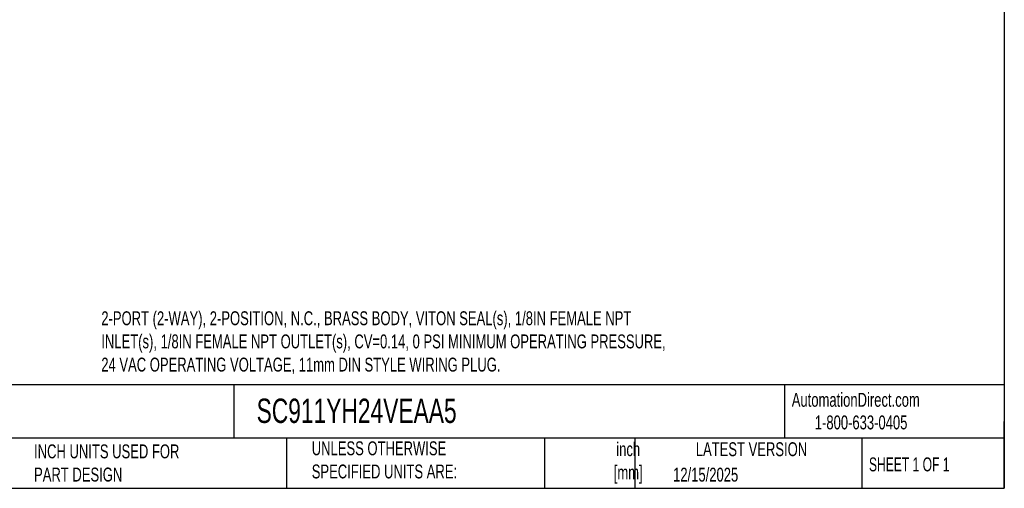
# Model space of a CAD drawing. Header units: inches. Extents: x 0.5 to 21.5, y 0.5 to 16.5.
# Tile 4 of 7: x 9.7 to 21.5, y 0.5 to 6.1. Entities that reach past the tile are written whole.
import ezdxf

# ---------------------------------------------------------------- set-up
doc = ezdxf.new("R2010")
doc.units = ezdxf.units.IN
doc.header["$LTSCALE"] = 2
doc.header["$MEASUREMENT"] = 0
doc.linetypes.add('SLD-Solid', pattern=[0])
doc.layers.add('TEXT', color=140, linetype='SLD-Solid', lineweight=25)
doc.styles.add('SLDTEXTSTYLE0', font='TXT', dxfattribs={"width": 0.7})
doc.styles.add('SLDTEXTSTYLE1', font='TXT', dxfattribs={"width": 0.65})

msp = doc.modelspace()

# ---------------------------------------------------------------- linework, layer by layer
at = {"layer": 'TEXT'}
for p, q in [((21.5, 16.5), (21.5, 0.5)), ((21.5, 1.742), (0.5, 1.742)), ((12.264, 1.742), (12.264, 1.1)), ((18.864, 1.742), (18.864, 1.1)), ((21.5, 0.5), (21.5, 1.3)), ((21.5, 1.1), (0.5, 1.1)), ((12.896, 1.1), (12.896, 0.5)), ((15.986, 1.1), (15.986, 0.5)), ((17.072, 1.1), (17.072, 0.5)), ((19.791, 1.1), (19.791, 0.5)), ((0.5, 0.5), (21.5, 0.5))]:
    msp.add_line(p, q, dxfattribs=at)

# ---------------------------------------------------------------- texts
for s, insert, char_height, attachment_point, style in [('2-PORT (2-WAY), 2-POSITION, N.C., BRASS BODY, VITON SEAL(s), 1/8IN FEMALE NPT ^JINLET(s), 1/8IN FEMALE NPT OUTLET(s), CV=0.14, 0 PSI MINIMUM OPERATING PRESSURE, ^J24 VAC OPERATING VOLTAGE, 11mm DIN STYLE WIRING PLUG.', (10.674, 2.622), 0.166667, 1, 'SLDTEXTSTYLE0'), ('AutomationDirect.com', (18.952, 1.644), 0.16667, 1, 'SLDTEXTSTYLE0'), ('SC911YH24VEAA5', (12.536, 1.575), 0.29167, 1, 'SLDTEXTSTYLE0'), ('1-800-633-0405', (19.228, 1.373), 0.16667, 1, 'SLDTEXTSTYLE0'), ('UNLESS OTHERWISE ^JSPECIFIED UNITS ARE:', (13.197, 1.063), 0.16667, 1, 'SLDTEXTSTYLE0'), ('inch^J[mm]', (16.991, 1.052), 0.1667, 2, 'SLDTEXTSTYLE0'), ('INCH UNITS USED FOR ^JPART DESIGN', (9.868, 1.026), 0.16667, 1, 'SLDTEXTSTYLE0'), ('LATEST VERSION', (18.469, 1.052), 0.16667, 2, 'SLDTEXTSTYLE0'), ('SHEET 1 OF 1', (19.877, 0.87), 0.16667, 1, 'SLDTEXTSTYLE1'), ('12/15/2025', (17.529, 0.747), 0.1667, 1, 'SLDTEXTSTYLE0')]:
    msp.add_mtext(s, dxfattribs=dict(at, insert=insert, char_height=char_height, attachment_point=attachment_point, style=style))

doc.saveas('drawing.dxf')
